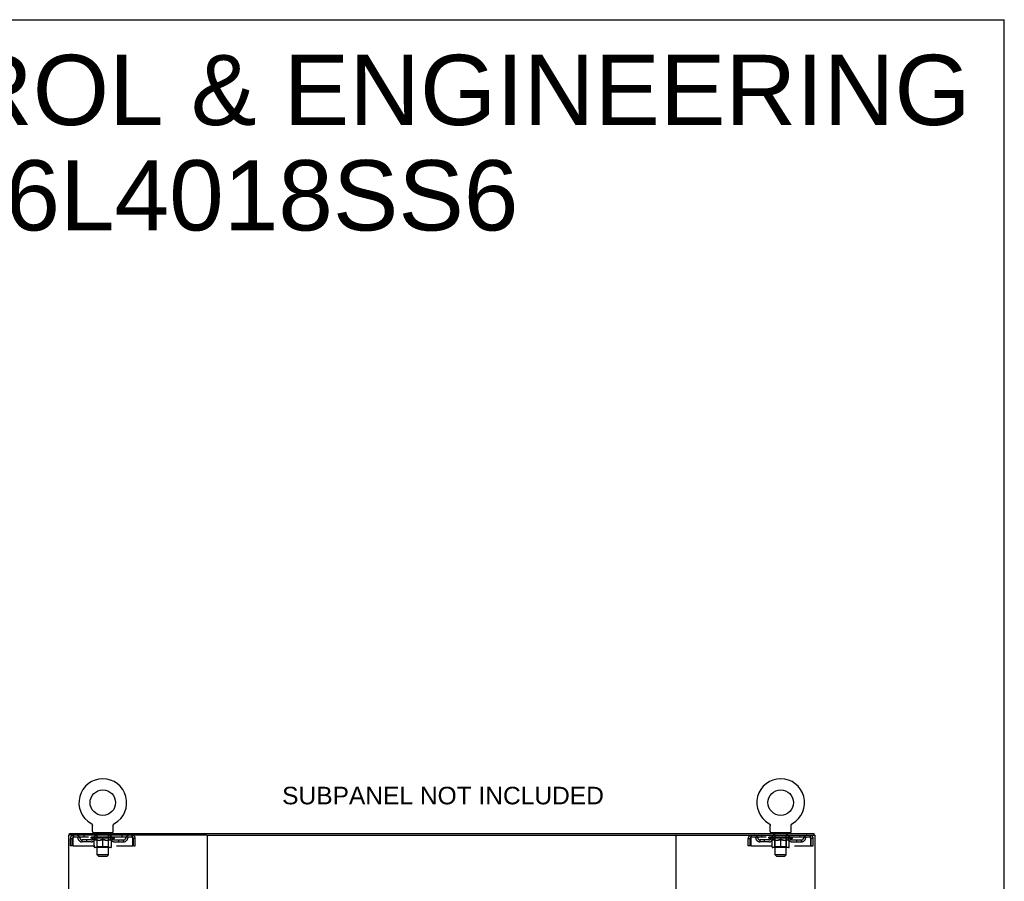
# Model space of a CAD drawing. Header units: inches. Extents: x 0 to 215, y 0 to 139.
# Tile 117 of 117: x 162 to 215, y 92 to 139. Entities that reach past the tile are written whole.
import ezdxf

# ---------------------------------------------------------------- set-up
doc = ezdxf.new("R2010")
doc.units = ezdxf.units.IN
doc.header["$LTSCALE"] = 11.804375
doc.header["$MEASUREMENT"] = 0
doc.linetypes.add('HIDDEN', pattern=[0.2, 0.1, -0.1])
doc.layers.get('0').update_dxf_attribs({"linetype": 'CONTINUOUS'})
doc.layers.add('DEFAULT_2', color=8, linetype='HIDDEN')
doc.layers.add('DIMENSIONS', color=7, linetype='CONTINUOUS')
doc.styles.get("Standard").update_dxf_attribs({"font": 'arial.ttf'})

msp = doc.modelspace()

# ---------------------------------------------------------------- linework, layer by layer
at = {"color": 7, "linetype": 'Continuous'}
for p, q in [((0, 138.875), (214.625, 138.875)), ((214.625, 0), (214.625, 138.875)), ((165.394, 95.539), (165.394, 95.539)), ((165.394, 95.539), (165.398, 95.536)), ((165.396, 95.537), (165.395, 95.538)), ((166.66, 95.536), (166.664, 95.539)), ((166.663, 95.538), (166.662, 95.537)), ((201.936, 95.539), (201.936, 95.539)), ((201.936, 95.539), (201.94, 95.536)), ((201.938, 95.537), (201.937, 95.538)), ((203.202, 95.536), (203.206, 95.539)), ((203.205, 95.538), (203.204, 95.537)), ((165.398, 95.536), (165.402, 95.534)), ((165.402, 95.534), (165.407, 95.531)), ((165.406, 95.531), (165.411, 95.528)), ((165.411, 95.528), (165.415, 95.525)), ((165.414, 95.525), (165.418, 95.521)), ((165.418, 95.521), (165.422, 95.518)), ((165.422, 95.518), (165.426, 95.514)), ((165.426, 95.514), (165.429, 95.511)), ((165.429, 95.511), (165.433, 95.507)), ((165.432, 95.507), (165.436, 95.503)), ((165.436, 95.503), (165.439, 95.499)), ((165.439, 95.499), (165.442, 95.495)), ((165.442, 95.495), (165.445, 95.49)), ((165.444, 95.49), (165.447, 95.486)), ((165.447, 95.486), (165.45, 95.482)), ((165.45, 95.482), (165.452, 95.477)), ((165.452, 95.477), (165.454, 95.472)), ((165.454, 95.473), (165.456, 95.468)), ((165.456, 95.468), (165.458, 95.463)), ((165.458, 95.463), (165.46, 95.458)), ((165.46, 95.458), (165.461, 95.453)), ((165.461, 95.453), (165.462, 95.448)), ((165.462, 95.449), (165.463, 95.444)), ((165.463, 95.444), (165.464, 95.439)), ((165.464, 95.439), (165.465, 95.434)), ((165.465, 95.434), (165.466, 95.429)), ((165.466, 95.418), (165.467, 95.414)), ((165.467, 95.1), (165.467, 95.414)), ((165.529, 95.031), (165.529, 95.001)), ((166.529, 95.031), (165.529, 95.031)), ((166.529, 95.031), (166.529, 95.001)), ((166.592, 95.429), (166.593, 95.434)), ((166.592, 95.423), (166.592, 95.429)), ((166.592, 95.1), (166.592, 95.414)), ((166.593, 95.434), (166.594, 95.439)), ((166.594, 95.439), (166.595, 95.444)), ((166.595, 95.444), (166.596, 95.449)), ((166.596, 95.448), (166.597, 95.453)), ((166.597, 95.453), (166.599, 95.458)), ((166.599, 95.458), (166.6, 95.463)), ((166.6, 95.463), (166.602, 95.468)), ((166.602, 95.468), (166.604, 95.473)), ((166.604, 95.472), (166.606, 95.477)), ((166.606, 95.477), (166.608, 95.482)), ((166.608, 95.482), (166.611, 95.486)), ((166.611, 95.486), (166.614, 95.49)), ((166.614, 95.49), (166.616, 95.495)), ((166.616, 95.495), (166.619, 95.499)), ((166.619, 95.499), (166.622, 95.503)), ((166.622, 95.503), (166.626, 95.507)), ((166.625, 95.507), (166.629, 95.511)), ((166.629, 95.511), (166.632, 95.514)), ((166.632, 95.514), (166.636, 95.518)), ((166.636, 95.518), (166.64, 95.521)), ((166.64, 95.521), (166.644, 95.525)), ((166.643, 95.525), (166.648, 95.528)), ((166.647, 95.528), (166.652, 95.531)), ((166.651, 95.531), (166.656, 95.534)), ((166.656, 95.534), (166.66, 95.536)), ((166.656, 95.534), (166.657, 95.535)), ((201.94, 95.536), (201.944, 95.534)), ((201.944, 95.534), (201.949, 95.531)), ((201.948, 95.531), (201.953, 95.528)), ((201.953, 95.528), (201.957, 95.525)), ((201.956, 95.525), (201.96, 95.521)), ((201.96, 95.521), (201.964, 95.518)), ((201.964, 95.518), (201.968, 95.514)), ((201.968, 95.514), (201.971, 95.511)), ((201.971, 95.511), (201.975, 95.507)), ((201.978, 95.503), (201.981, 95.499)), ((201.981, 95.499), (201.984, 95.495)), ((201.984, 95.495), (201.987, 95.49)), ((201.986, 95.49), (201.989, 95.486)), ((201.989, 95.486), (201.992, 95.482)), ((201.992, 95.482), (201.994, 95.477)), ((201.994, 95.477), (201.996, 95.472)), ((201.996, 95.473), (201.998, 95.468)), ((201.998, 95.468), (202, 95.463)), ((202, 95.463), (202.002, 95.458)), ((202.002, 95.458), (202.003, 95.453)), ((202.003, 95.453), (202.004, 95.448)), ((202.004, 95.449), (202.005, 95.444)), ((202.005, 95.444), (202.006, 95.439)), ((202.006, 95.439), (202.007, 95.434)), ((202.007, 95.434), (202.008, 95.429)), ((202.008, 95.418), (202.009, 95.414)), ((202.009, 95.1), (202.009, 95.414)), ((202.071, 95.031), (202.071, 95.001)), ((203.071, 95.031), (202.071, 95.031)), ((203.071, 95.031), (203.071, 95.001)), ((203.134, 95.429), (203.135, 95.434)), ((203.134, 95.423), (203.134, 95.429)), ((203.134, 95.1), (203.134, 95.414)), ((203.135, 95.434), (203.136, 95.439)), ((203.136, 95.439), (203.137, 95.444)), ((203.137, 95.444), (203.138, 95.449)), ((203.138, 95.448), (203.139, 95.453)), ((203.139, 95.453), (203.141, 95.458)), ((203.141, 95.458), (203.142, 95.463)), ((203.142, 95.463), (203.144, 95.468)), ((203.144, 95.468), (203.146, 95.473)), ((203.146, 95.472), (203.148, 95.477)), ((203.148, 95.477), (203.15, 95.482)), ((203.15, 95.482), (203.153, 95.486)), ((203.153, 95.486), (203.156, 95.49)), ((203.156, 95.49), (203.158, 95.495)), ((203.158, 95.495), (203.161, 95.499)), ((203.161, 95.499), (203.164, 95.503)), ((203.164, 95.503), (203.168, 95.507)), ((203.167, 95.507), (203.171, 95.511)), ((203.171, 95.511), (203.174, 95.514)), ((203.174, 95.514), (203.178, 95.518)), ((203.178, 95.518), (203.182, 95.521)), ((203.182, 95.521), (203.186, 95.525)), ((203.185, 95.525), (203.19, 95.528)), ((203.189, 95.528), (203.194, 95.531)), ((203.193, 95.531), (203.198, 95.534)), ((203.198, 95.534), (203.202, 95.536)), ((203.198, 95.534), (203.199, 95.535)), ((164.227, 94.897), (164.227, 95.001)), ((164.265, 94.897), (164.236, 94.897)), ((171.635, 94.897), (196.965, 94.897)), ((204.364, 94.897), (204.335, 94.897)), ((204.373, 94.897), (204.373, 95.001))]:
    msp.add_line(p, q, dxfattribs=at)
at = {"color": 3, "linetype": 'Continuous'}
for p, q in [((164.175, 94.897), (164.175, 9.105)), ((164.236, 94.897), (164.175, 94.897)), ((164.227, 95.001), (204.373, 95.001)), ((171.635, 94.897), (164.265, 94.897)), ((171.675, 9.145), (171.675, 94.857)), ((196.925, 94.857), (196.925, 9.145)), ((196.965, 94.897), (204.335, 94.897)), ((204.364, 94.897), (204.425, 94.897)), ((204.425, 9.105), (204.425, 94.897))]:
    msp.add_line(p, q, dxfattribs=at)
at = {"color": 7, "linetype": 'Continuous'}
for points in [[(165.466, 95.429), (165.466, 95.423), (165.466, 95.418)], [(166.592, 95.414), (166.592, 95.418), (166.592, 95.423)], [(166.592, 95.414), (166.592, 95.418), (166.592, 95.423)], [(201.974, 95.507), (201.978, 95.503), (201.981, 95.499)], [(202.008, 95.429), (202.008, 95.423), (202.008, 95.418)], [(203.134, 95.414), (203.134, 95.418), (203.134, 95.423)], [(203.134, 95.414), (203.134, 95.418), (203.134, 95.423)]]:
    msp.add_lwpolyline(points, dxfattribs=at)
for centre in [(166.029, 96.659), (202.571, 96.659)]:
    msp.add_circle(centre, 0.688, dxfattribs=at)
for centre, radius, start, end in [((166.029, 96.659), 1.288, 299.5053, 240.4947), ((202.571, 96.659), 1.288, 299.5053, 240.4947), ((165.536, 95.1), 0.069, 180, 265), ((166.523, 95.1), 0.069, 275, 360), ((202.078, 95.1), 0.069, 180, 265), ((203.065, 95.1), 0.069, 275, 360), ((171.715, 94.857), 0.04, 90, 180), ((196.885, 94.857), 0.04, 0, 90)]:
    msp.add_arc(centre, radius, start, end, dxfattribs=at)
at = {"color": 3, "linetype": 'Continuous'}
for centre, start, end in [((171.635, 94.857), 0, 90), ((196.965, 94.857), 90, 180)]:
    msp.add_arc(centre, 0.04, start, end, dxfattribs=at)
at = {"layer": 'DEFAULT_2', "color": 8, "linetype": 'HIDDEN'}
for p, q in [((166.664, 95.539), (166.664, 95.539)), ((201.936, 95.539), (201.936, 95.539)), ((203.206, 95.539), (203.206, 95.539)), ((165.401, 95.535), (165.402, 95.534)), ((165.626, 95.031), (165.626, 95.001)), ((165.664, 94.941), (165.664, 95.021)), ((166.394, 94.941), (166.394, 95.021)), ((166.432, 95.031), (166.432, 95.001)), ((201.943, 95.535), (201.944, 95.534)), ((202.168, 95.031), (202.168, 95.001)), ((202.206, 94.941), (202.206, 95.021)), ((202.936, 94.941), (202.936, 95.021)), ((202.974, 95.031), (202.974, 95.001)), ((164.279, 94.334), (164.279, 94.73)), ((164.279, 94.73), (164.383, 94.73)), ((164.383, 94.334), (164.383, 94.73)), ((164.413, 94.73), (164.413, 94.334)), ((164.446, 94.897), (164.446, 94.793)), ((167.612, 94.793), (164.446, 94.793)), ((164.914, 94.542), (164.914, 94.646)), ((165.397, 94.646), (164.914, 94.646)), ((165.397, 94.542), (164.914, 94.542)), ((164.998, 94.897), (164.998, 94.793)), ((165.164, 94.542), (165.164, 94.646)), ((165.396, 94.746), (165.396, 94.793)), ((165.555, 94.635), (165.396, 94.746)), ((166.662, 94.746), (165.396, 94.746)), ((165.405, 94.786), (165.405, 94.793)), ((165.414, 94.783), (165.414, 94.786)), ((165.414, 94.783), (166.644, 94.783)), ((165.423, 94.783), (165.423, 94.786)), ((165.424, 94.783), (165.424, 94.786)), ((165.434, 94.786), (165.434, 94.793)), ((165.45, 94.783), (165.45, 94.786)), ((165.452, 94.783), (165.452, 94.786)), ((165.481, 94.786), (165.481, 94.793)), ((165.495, 94.783), (165.495, 94.786)), ((165.498, 94.783), (165.498, 94.786)), ((165.702, 94.786), (165.501, 94.786)), ((165.544, 94.786), (165.544, 94.793)), ((165.545, 94.783), (165.545, 94.786)), ((165.546, 94.783), (165.546, 94.786)), ((165.549, 94.783), (165.549, 94.786)), ((165.555, 94.635), (165.566, 94.635)), ((165.556, 94.783), (165.556, 94.786)), ((165.556, 94.783), (165.556, 94.786)), ((165.56, 94.783), (165.56, 94.786)), ((165.563, 94.783), (165.563, 94.787)), ((165.566, 94.272), (165.566, 94.678)), ((165.567, 94.783), (165.567, 94.786)), ((165.582, 94.783), (165.582, 94.786)), ((165.592, 94.793), (165.592, 94.897)), ((165.6, 94.783), (165.6, 94.789)), ((165.6, 94.783), (165.6, 94.786)), ((165.621, 94.783), (165.621, 94.786)), ((165.621, 94.783), (165.621, 94.786)), ((165.622, 94.786), (165.622, 94.793)), ((165.632, 94.783), (165.632, 94.786)), ((165.636, 94.783), (165.636, 94.786)), ((165.645, 94.783), (165.645, 94.786)), ((165.656, 94.783), (165.656, 94.79)), ((165.672, 94.783), (165.672, 94.786)), ((165.734, 94.931), (165.674, 94.931)), ((165.675, 94.783), (165.675, 94.786)), ((165.702, 94.783), (165.702, 94.786)), ((165.769, 94.786), (165.707, 94.786)), ((165.708, 94.635), (165.888, 94.635)), ((165.712, 94.786), (165.712, 94.793)), ((165.716, 94.274), (165.716, 94.743)), ((165.719, 94.783), (165.719, 94.786)), ((165.724, 94.783), (165.724, 94.786)), ((165.729, 93.85), (165.729, 94.921)), ((165.73, 94.783), (165.73, 94.791)), ((165.734, 94.783), (165.734, 94.786)), ((165.745, 94.783), (165.745, 94.786)), ((165.769, 94.783), (165.769, 94.786)), ((165.844, 94.786), (165.785, 94.786)), ((165.805, 94.783), (165.805, 94.786)), ((165.812, 94.786), (165.812, 94.793)), ((165.816, 94.783), (165.816, 94.786)), ((165.819, 94.783), (165.819, 94.792)), ((165.821, 94.783), (165.821, 94.786)), ((165.829, 94.783), (165.829, 94.786)), ((165.844, 94.783), (165.844, 94.786)), ((165.925, 94.786), (165.87, 94.786)), ((165.883, 94.783), (165.883, 94.786)), ((165.915, 94.786), (165.992, 94.791)), ((165.919, 94.786), (165.919, 94.793)), ((165.92, 94.793), (165.919, 94.793)), ((165.92, 94.786), (165.92, 94.793)), ((165.92, 94.783), (165.92, 94.786)), ((165.923, 94.783), (165.923, 94.786)), ((165.925, 94.783), (165.925, 94.786)), ((165.925, 94.783), (165.925, 94.786)), ((165.96, 94.786), (166.025, 94.786)), ((165.966, 94.783), (165.966, 94.786)), ((165.971, 94.786), (165.971, 94.789)), ((165.992, 94.786), (165.992, 94.791)), ((166.008, 94.783), (166.008, 94.786)), ((166.026, 94.786), (166.026, 94.786)), ((166.026, 94.783), (166.026, 94.786)), ((166.026, 94.783), (166.026, 94.786)), ((166.029, 94.786), (166.029, 94.793)), ((166.029, 94.793), (166.143, 94.786)), ((166.029, 94.235), (166.029, 94.678)), ((166.032, 94.783), (166.032, 94.786)), ((166.032, 94.783), (166.032, 94.786)), ((166.032, 94.786), (166.032, 94.786)), ((166.05, 94.783), (166.05, 94.786)), ((166.05, 94.786), (166.098, 94.786)), ((166.093, 94.783), (166.093, 94.786)), ((166.133, 94.783), (166.133, 94.786)), ((166.134, 94.783), (166.134, 94.786)), ((166.134, 94.786), (166.188, 94.786)), ((166.135, 94.783), (166.135, 94.786)), ((166.138, 94.786), (166.138, 94.793)), ((166.138, 94.793), (166.139, 94.793)), ((166.138, 94.783), (166.138, 94.786)), ((166.139, 94.786), (166.139, 94.793)), ((166.17, 94.635), (166.35, 94.635)), ((166.175, 94.783), (166.175, 94.786)), ((166.214, 94.783), (166.214, 94.786)), ((166.214, 94.786), (166.273, 94.786)), ((166.229, 94.783), (166.229, 94.786)), ((166.237, 94.783), (166.237, 94.786)), ((166.24, 94.783), (166.24, 94.792)), ((166.242, 94.783), (166.242, 94.786)), ((166.246, 94.786), (166.246, 94.793)), ((166.253, 94.783), (166.253, 94.786)), ((166.289, 94.783), (166.289, 94.786)), ((166.289, 94.786), (166.351, 94.786)), ((166.313, 94.783), (166.313, 94.786)), ((166.384, 94.931), (166.324, 94.931)), ((166.324, 94.783), (166.324, 94.786)), ((166.328, 94.783), (166.328, 94.791)), ((166.329, 93.85), (166.329, 94.921)), ((166.334, 94.783), (166.334, 94.786)), ((166.339, 94.783), (166.339, 94.786)), ((166.342, 94.274), (166.342, 94.743)), ((166.346, 94.786), (166.346, 94.793)), ((166.356, 94.783), (166.356, 94.786)), ((166.356, 94.786), (166.557, 94.786)), ((166.383, 94.783), (166.383, 94.786)), ((166.386, 94.783), (166.386, 94.786)), ((166.402, 94.783), (166.402, 94.79)), ((166.413, 94.783), (166.413, 94.786)), ((166.422, 94.783), (166.422, 94.786)), ((166.426, 94.783), (166.426, 94.786)), ((166.436, 94.786), (166.436, 94.793)), ((166.438, 94.783), (166.438, 94.786)), ((166.438, 94.783), (166.438, 94.786)), ((166.458, 94.783), (166.458, 94.789)), ((166.458, 94.783), (166.458, 94.786)), ((166.467, 94.793), (166.467, 94.897)), ((166.476, 94.783), (166.476, 94.786)), ((166.491, 94.783), (166.491, 94.786)), ((166.493, 94.272), (166.493, 94.678)), ((166.493, 94.635), (166.503, 94.635)), ((166.495, 94.783), (166.495, 94.787)), ((166.498, 94.783), (166.498, 94.786)), ((166.502, 94.783), (166.502, 94.786)), ((166.502, 94.783), (166.502, 94.786)), ((166.503, 94.635), (166.662, 94.746)), ((166.509, 94.783), (166.509, 94.786)), ((166.512, 94.783), (166.512, 94.786)), ((166.513, 94.783), (166.513, 94.786)), ((166.514, 94.786), (166.514, 94.793)), ((166.56, 94.783), (166.56, 94.786)), ((166.563, 94.783), (166.563, 94.786)), ((166.577, 94.786), (166.577, 94.793)), ((166.606, 94.783), (166.606, 94.786)), ((166.608, 94.783), (166.608, 94.786)), ((166.624, 94.786), (166.624, 94.793)), ((166.634, 94.783), (166.634, 94.786)), ((166.635, 94.783), (166.635, 94.786)), ((166.644, 94.783), (166.644, 94.786)), ((166.653, 94.786), (166.653, 94.793)), ((166.661, 94.646), (167.144, 94.646)), ((166.661, 94.542), (167.144, 94.542)), ((166.662, 94.746), (166.662, 94.793)), ((166.894, 94.542), (166.894, 94.646)), ((167.06, 94.897), (167.06, 94.793)), ((167.144, 94.542), (167.144, 94.646)), ((167.612, 94.793), (167.612, 94.897)), ((167.645, 94.334), (167.645, 94.73)), ((167.675, 94.334), (167.675, 94.73)), ((167.779, 94.73), (167.675, 94.73)), ((167.779, 94.334), (167.779, 94.73)), ((200.821, 94.334), (200.821, 94.73)), ((200.821, 94.73), (200.925, 94.73)), ((200.925, 94.334), (200.925, 94.73)), ((200.955, 94.73), (200.955, 94.334)), ((200.988, 94.897), (200.988, 94.793)), ((204.154, 94.793), (200.988, 94.793)), ((201.456, 94.542), (201.456, 94.646)), ((201.939, 94.646), (201.456, 94.646)), ((201.939, 94.542), (201.456, 94.542)), ((201.54, 94.897), (201.54, 94.793)), ((201.706, 94.542), (201.706, 94.646)), ((201.938, 94.746), (201.938, 94.793)), ((203.204, 94.746), (201.938, 94.746)), ((202.097, 94.635), (201.938, 94.746)), ((201.947, 94.786), (201.947, 94.793)), ((201.956, 94.783), (201.956, 94.786)), ((201.956, 94.783), (203.186, 94.783)), ((201.965, 94.783), (201.965, 94.786)), ((201.966, 94.783), (201.966, 94.786)), ((201.976, 94.786), (201.976, 94.793)), ((201.992, 94.783), (201.992, 94.786)), ((201.994, 94.783), (201.994, 94.786)), ((202.023, 94.786), (202.023, 94.793)), ((202.037, 94.783), (202.037, 94.786)), ((202.04, 94.783), (202.04, 94.786)), ((202.244, 94.786), (202.043, 94.786)), ((202.086, 94.786), (202.086, 94.793)), ((202.087, 94.783), (202.087, 94.786)), ((202.088, 94.783), (202.088, 94.786)), ((202.091, 94.783), (202.091, 94.786)), ((202.097, 94.635), (202.108, 94.635)), ((202.098, 94.783), (202.098, 94.786)), ((202.098, 94.783), (202.098, 94.786)), ((202.102, 94.783), (202.102, 94.786)), ((202.105, 94.783), (202.105, 94.787)), ((202.108, 94.272), (202.108, 94.678)), ((202.109, 94.783), (202.109, 94.786)), ((202.124, 94.783), (202.124, 94.786)), ((202.134, 94.793), (202.134, 94.897)), ((202.142, 94.783), (202.142, 94.789)), ((202.142, 94.783), (202.142, 94.786)), ((202.163, 94.783), (202.163, 94.786)), ((202.163, 94.783), (202.163, 94.786)), ((202.164, 94.786), (202.164, 94.793)), ((202.174, 94.783), (202.174, 94.786)), ((202.178, 94.783), (202.178, 94.786)), ((202.187, 94.783), (202.187, 94.786)), ((202.198, 94.783), (202.198, 94.79)), ((202.214, 94.783), (202.214, 94.786)), ((202.276, 94.931), (202.216, 94.931)), ((202.217, 94.783), (202.217, 94.786)), ((202.244, 94.783), (202.244, 94.786)), ((202.311, 94.786), (202.249, 94.786)), ((202.25, 94.635), (202.43, 94.635)), ((202.254, 94.786), (202.254, 94.793)), ((202.258, 94.274), (202.258, 94.743)), ((202.261, 94.783), (202.261, 94.786)), ((202.266, 94.783), (202.266, 94.786)), ((202.271, 93.85), (202.271, 94.921)), ((202.272, 94.783), (202.272, 94.791)), ((202.276, 94.783), (202.276, 94.786)), ((202.287, 94.783), (202.287, 94.786)), ((202.311, 94.783), (202.311, 94.786)), ((202.386, 94.786), (202.327, 94.786)), ((202.347, 94.783), (202.347, 94.786)), ((202.354, 94.786), (202.354, 94.793)), ((202.358, 94.783), (202.358, 94.786)), ((202.361, 94.783), (202.361, 94.792)), ((202.363, 94.783), (202.363, 94.786)), ((202.371, 94.783), (202.371, 94.786)), ((202.386, 94.783), (202.386, 94.786)), ((202.467, 94.786), (202.412, 94.786)), ((202.425, 94.783), (202.425, 94.786)), ((202.457, 94.786), (202.534, 94.791)), ((202.461, 94.786), (202.461, 94.793)), ((202.462, 94.793), (202.461, 94.793)), ((202.462, 94.786), (202.462, 94.793)), ((202.462, 94.783), (202.462, 94.786)), ((202.465, 94.783), (202.465, 94.786)), ((202.467, 94.783), (202.467, 94.786)), ((202.467, 94.783), (202.467, 94.786)), ((202.502, 94.786), (202.567, 94.786)), ((202.508, 94.783), (202.508, 94.786)), ((202.513, 94.786), (202.513, 94.789)), ((202.534, 94.786), (202.534, 94.791)), ((202.55, 94.783), (202.55, 94.786)), ((202.568, 94.786), (202.568, 94.786)), ((202.568, 94.783), (202.568, 94.786)), ((202.568, 94.783), (202.568, 94.786)), ((202.571, 94.786), (202.571, 94.793)), ((202.571, 94.793), (202.685, 94.786)), ((202.571, 94.235), (202.571, 94.678)), ((202.574, 94.783), (202.574, 94.786)), ((202.574, 94.783), (202.574, 94.786)), ((202.574, 94.786), (202.574, 94.786)), ((202.592, 94.783), (202.592, 94.786)), ((202.592, 94.786), (202.64, 94.786)), ((202.635, 94.783), (202.635, 94.786)), ((202.675, 94.783), (202.675, 94.786)), ((202.676, 94.783), (202.676, 94.786)), ((202.676, 94.786), (202.73, 94.786)), ((202.677, 94.783), (202.677, 94.786)), ((202.68, 94.786), (202.68, 94.793)), ((202.68, 94.793), (202.681, 94.793)), ((202.68, 94.783), (202.68, 94.786)), ((202.681, 94.786), (202.681, 94.793)), ((202.712, 94.635), (202.892, 94.635)), ((202.717, 94.783), (202.717, 94.786)), ((202.756, 94.783), (202.756, 94.786)), ((202.756, 94.786), (202.815, 94.786)), ((202.771, 94.783), (202.771, 94.786)), ((202.779, 94.783), (202.779, 94.786)), ((202.782, 94.783), (202.782, 94.792)), ((202.784, 94.783), (202.784, 94.786)), ((202.788, 94.786), (202.788, 94.793)), ((202.795, 94.783), (202.795, 94.786)), ((202.831, 94.783), (202.831, 94.786)), ((202.831, 94.786), (202.893, 94.786)), ((202.855, 94.783), (202.855, 94.786)), ((202.926, 94.931), (202.866, 94.931)), ((202.866, 94.783), (202.866, 94.786)), ((202.87, 94.783), (202.87, 94.791)), ((202.871, 93.85), (202.871, 94.921)), ((202.876, 94.783), (202.876, 94.786)), ((202.881, 94.783), (202.881, 94.786)), ((202.884, 94.274), (202.884, 94.743)), ((202.888, 94.786), (202.888, 94.793)), ((202.898, 94.783), (202.898, 94.786)), ((202.898, 94.786), (203.099, 94.786)), ((202.925, 94.783), (202.925, 94.786)), ((202.928, 94.783), (202.928, 94.786)), ((202.944, 94.783), (202.944, 94.79)), ((202.955, 94.783), (202.955, 94.786)), ((202.964, 94.783), (202.964, 94.786)), ((202.968, 94.783), (202.968, 94.786)), ((202.978, 94.786), (202.978, 94.793)), ((202.98, 94.783), (202.98, 94.786)), ((202.98, 94.783), (202.98, 94.786)), ((203, 94.783), (203, 94.789)), ((203, 94.783), (203, 94.786)), ((203.009, 94.793), (203.009, 94.897)), ((203.018, 94.783), (203.018, 94.786)), ((203.033, 94.783), (203.033, 94.786)), ((203.035, 94.272), (203.035, 94.678)), ((203.035, 94.635), (203.045, 94.635)), ((203.037, 94.783), (203.037, 94.787)), ((203.04, 94.783), (203.04, 94.786)), ((203.044, 94.783), (203.044, 94.786)), ((203.044, 94.783), (203.044, 94.786)), ((203.045, 94.635), (203.204, 94.746)), ((203.051, 94.783), (203.051, 94.786)), ((203.054, 94.783), (203.054, 94.786)), ((203.055, 94.783), (203.055, 94.786)), ((203.056, 94.786), (203.056, 94.793)), ((203.102, 94.783), (203.102, 94.786)), ((203.105, 94.783), (203.105, 94.786)), ((203.119, 94.786), (203.119, 94.793)), ((203.148, 94.783), (203.148, 94.786)), ((203.15, 94.783), (203.15, 94.786)), ((203.166, 94.786), (203.166, 94.793)), ((203.176, 94.783), (203.176, 94.786)), ((203.177, 94.783), (203.177, 94.786)), ((203.186, 94.783), (203.186, 94.786)), ((203.195, 94.786), (203.195, 94.793)), ((203.203, 94.646), (203.686, 94.646)), ((203.203, 94.542), (203.686, 94.542)), ((203.204, 94.746), (203.204, 94.793)), ((203.436, 94.542), (203.436, 94.646)), ((203.602, 94.897), (203.602, 94.793)), ((203.686, 94.542), (203.686, 94.646)), ((204.154, 94.793), (204.154, 94.897)), ((204.187, 94.334), (204.187, 94.73)), ((204.217, 94.334), (204.217, 94.73)), ((204.321, 94.73), (204.217, 94.73)), ((204.321, 94.334), (204.321, 94.73)), ((164.383, 94.334), (164.279, 94.334)), ((164.413, 94.334), (167.645, 94.334)), ((166.455, 94.235), (165.603, 94.235)), ((165.716, 94.274), (165.676, 94.235)), ((166.342, 94.274), (165.716, 94.274)), ((166.342, 94.274), (166.382, 94.235)), ((167.675, 94.334), (167.779, 94.334)), ((200.925, 94.334), (200.821, 94.334)), ((200.955, 94.334), (204.187, 94.334)), ((202.997, 94.235), (202.145, 94.235)), ((202.258, 94.274), (202.218, 94.235)), ((202.884, 94.274), (202.258, 94.274)), ((202.884, 94.274), (202.924, 94.235)), ((204.217, 94.334), (204.321, 94.334)), ((165.798, 93.781), (165.729, 93.85)), ((166.329, 93.85), (165.729, 93.85)), ((165.798, 93.781), (166.26, 93.781)), ((166.26, 93.781), (166.329, 93.85)), ((202.871, 93.85), (202.271, 93.85)), ((202.34, 93.781), (202.271, 93.85)), ((202.34, 93.781), (202.802, 93.781)), ((202.802, 93.781), (202.871, 93.85))]:
    msp.add_line(p, q, dxfattribs=at)
for points in [[(164.446, 94.897), (164.444, 94.896), (164.441, 94.893), (164.439, 94.887), (164.437, 94.88), (164.434, 94.871), (164.432, 94.86), (164.43, 94.848), (164.427, 94.834), (164.425, 94.819), (164.422, 94.802), (164.42, 94.785), (164.418, 94.767), (164.415, 94.749), (164.413, 94.73)], [(164.446, 94.793), (164.444, 94.792), (164.441, 94.791), (164.439, 94.789), (164.437, 94.787), (164.434, 94.783), (164.432, 94.779), (164.43, 94.774), (164.427, 94.769), (164.425, 94.763), (164.422, 94.757), (164.42, 94.751), (164.418, 94.744), (164.415, 94.737), (164.413, 94.73)], [(165.715, 94.635), (165.691, 94.639), (165.666, 94.645), (165.641, 94.651), (165.616, 94.659), (165.591, 94.668), (165.566, 94.678)], [(165.566, 94.677), (165.59, 94.667), (165.614, 94.659), (165.638, 94.651), (165.661, 94.645), (165.685, 94.639), (165.708, 94.635)], [(166.029, 94.678), (166.003, 94.668), (165.977, 94.659), (165.952, 94.651), (165.927, 94.645), (165.903, 94.639), (165.878, 94.635)], [(165.888, 94.635), (165.911, 94.639), (165.934, 94.645), (165.958, 94.651), (165.981, 94.659), (166.005, 94.667), (166.029, 94.677)], [(166.18, 94.635), (166.155, 94.639), (166.13, 94.645), (166.105, 94.652), (166.08, 94.659), (166.055, 94.668), (166.029, 94.678)], [(166.029, 94.677), (166.053, 94.667), (166.077, 94.659), (166.101, 94.651), (166.124, 94.645), (166.147, 94.639), (166.17, 94.635)], [(166.493, 94.678), (166.467, 94.668), (166.441, 94.659), (166.416, 94.651), (166.392, 94.645), (166.367, 94.639), (166.343, 94.635)], [(166.35, 94.635), (166.374, 94.639), (166.397, 94.645), (166.421, 94.651), (166.444, 94.659), (166.468, 94.668), (166.493, 94.677)], [(167.645, 94.73), (167.643, 94.749), (167.64, 94.767), (167.638, 94.785), (167.636, 94.802), (167.633, 94.819), (167.631, 94.834), (167.629, 94.848), (167.626, 94.86), (167.624, 94.871), (167.621, 94.88), (167.619, 94.887), (167.617, 94.893), (167.614, 94.896), (167.612, 94.897)], [(167.645, 94.73), (167.643, 94.737), (167.64, 94.744), (167.638, 94.751), (167.636, 94.757), (167.633, 94.763), (167.631, 94.769), (167.629, 94.774), (167.626, 94.779), (167.624, 94.783), (167.621, 94.787), (167.619, 94.789), (167.617, 94.791), (167.614, 94.792), (167.612, 94.793)], [(200.988, 94.897), (200.986, 94.896), (200.983, 94.893), (200.981, 94.887), (200.979, 94.88), (200.976, 94.871), (200.974, 94.86), (200.972, 94.848), (200.969, 94.834), (200.967, 94.819), (200.964, 94.802), (200.962, 94.785), (200.96, 94.767), (200.957, 94.749), (200.955, 94.73)], [(200.988, 94.793), (200.986, 94.792), (200.983, 94.791), (200.981, 94.789), (200.979, 94.787), (200.976, 94.783), (200.974, 94.779), (200.972, 94.774), (200.969, 94.769), (200.967, 94.763), (200.964, 94.757), (200.962, 94.751), (200.96, 94.744), (200.957, 94.737), (200.955, 94.73)], [(202.257, 94.635), (202.233, 94.639), (202.208, 94.645), (202.183, 94.651), (202.158, 94.659), (202.133, 94.668), (202.108, 94.678)], [(202.108, 94.677), (202.132, 94.667), (202.156, 94.659), (202.18, 94.651), (202.203, 94.645), (202.227, 94.639), (202.25, 94.635)], [(202.571, 94.678), (202.545, 94.668), (202.519, 94.659), (202.494, 94.651), (202.469, 94.645), (202.445, 94.639), (202.42, 94.635)], [(202.43, 94.635), (202.453, 94.639), (202.476, 94.645), (202.5, 94.651), (202.523, 94.659), (202.547, 94.667), (202.571, 94.677)], [(202.722, 94.635), (202.697, 94.639), (202.672, 94.645), (202.647, 94.652), (202.622, 94.659), (202.597, 94.668), (202.571, 94.678)], [(202.571, 94.677), (202.595, 94.667), (202.619, 94.659), (202.643, 94.651), (202.666, 94.645), (202.689, 94.639), (202.712, 94.635)], [(203.035, 94.678), (203.009, 94.668), (202.983, 94.659), (202.958, 94.651), (202.934, 94.645), (202.909, 94.639), (202.885, 94.635)], [(202.892, 94.635), (202.916, 94.639), (202.939, 94.645), (202.963, 94.651), (202.986, 94.659), (203.01, 94.668), (203.035, 94.677)], [(204.187, 94.73), (204.185, 94.749), (204.182, 94.767), (204.18, 94.785), (204.178, 94.802), (204.175, 94.819), (204.173, 94.834), (204.171, 94.848), (204.168, 94.86), (204.166, 94.871), (204.163, 94.88), (204.161, 94.887), (204.159, 94.893), (204.156, 94.896), (204.154, 94.897)], [(204.187, 94.73), (204.185, 94.737), (204.182, 94.744), (204.18, 94.751), (204.178, 94.757), (204.175, 94.763), (204.173, 94.769), (204.171, 94.774), (204.168, 94.779), (204.166, 94.783), (204.163, 94.787), (204.161, 94.789), (204.159, 94.791), (204.156, 94.792), (204.154, 94.793)]]:
    msp.add_lwpolyline(points, dxfattribs=at)
for centre, radius, start, end in [((165.536, 95.1), 0.069, 265, 270), ((165.654, 95.021), 0.01, 0, 90), ((166.404, 95.021), 0.01, 90, 180), ((166.523, 95.1), 0.069, 270, 275), ((202.078, 95.1), 0.069, 265, 270), ((202.196, 95.021), 0.01, 0, 90), ((202.946, 95.021), 0.01, 90, 180), ((203.065, 95.1), 0.069, 270, 275), ((164.446, 94.73), 0.167, 90, 180), ((164.446, 94.73), 0.063, 90, 180), ((164.625, 94.73), 0.167, 8.0716, 90), ((164.626, 94.73), 0.0625, 7.9863, 90), ((164.914, 94.771), 0.229, 187.9863, 270), ((164.914, 94.771), 0.125, 188.0716, 270), ((165.397, 94.771), 0.125, 270, 351.9284), ((165.397, 94.771), 0.229, 270, 352.0137), ((165.687, 94.73), 0.167, 90, 171.9284), ((165.686, 94.73), 0.0625, 90, 172.0137), ((165.674, 94.941), 0.01, 180, 270), ((165.676, 94.743), 0.0398, 0, 90), ((165.719, 94.921), 0.01, 0, 90), ((166.339, 94.921), 0.01, 90, 180), ((166.382, 94.743), 0.0398, 90, 180), ((166.372, 94.73), 0.167, 8.0716, 90), ((166.372, 94.73), 0.0625, 7.9863, 90), ((166.384, 94.941), 0.01, 270, 360), ((166.661, 94.771), 0.229, 187.9863, 270), ((166.661, 94.771), 0.125, 188.0716, 270), ((167.144, 94.771), 0.125, 270, 351.9284), ((167.144, 94.771), 0.229, 270, 352.0137), ((167.433, 94.73), 0.167, 90, 171.9284), ((167.432, 94.73), 0.0625, 90, 172.0137), ((167.612, 94.73), 0.167, 0, 90), ((167.612, 94.73), 0.063, 0, 90), ((200.988, 94.73), 0.167, 90, 180), ((200.988, 94.73), 0.063, 90, 180), ((201.167, 94.73), 0.167, 8.0716, 90), ((201.168, 94.73), 0.0625, 7.9863, 90), ((201.456, 94.771), 0.229, 187.9863, 270), ((201.456, 94.771), 0.125, 188.0716, 270), ((201.939, 94.771), 0.125, 270, 351.9284), ((201.939, 94.771), 0.229, 270, 352.0137), ((202.229, 94.73), 0.167, 90, 171.9284), ((202.228, 94.73), 0.0625, 90, 172.0137), ((202.216, 94.941), 0.01, 180, 270), ((202.218, 94.743), 0.0398, 0, 90), ((202.261, 94.921), 0.01, 0, 90), ((202.881, 94.921), 0.01, 90, 180), ((202.924, 94.743), 0.0398, 90, 180), ((202.914, 94.73), 0.167, 8.0716, 90), ((202.914, 94.73), 0.0625, 7.9863, 90), ((202.926, 94.941), 0.01, 270, 360), ((203.203, 94.771), 0.229, 187.9863, 270), ((203.203, 94.771), 0.125, 188.0716, 270), ((203.686, 94.771), 0.125, 270, 351.9284), ((203.686, 94.771), 0.229, 270, 352.0137), ((203.975, 94.73), 0.167, 90, 171.9284), ((203.974, 94.73), 0.0625, 90, 172.0137), ((204.154, 94.73), 0.167, 0, 90), ((204.154, 94.73), 0.063, 0, 90), ((165.603, 94.272), 0.0371, 180, 270), ((166.455, 94.272), 0.0371, 270, 360), ((202.145, 94.272), 0.0371, 180, 270), ((202.997, 94.272), 0.0371, 270, 360)]:
    msp.add_arc(centre, radius, start, end, dxfattribs=at)
for centre, major_axis, ratio, start_param, end_param in [((166.029, 94.793), (0.633, 0.007), 0.05963, 2.96643, 3.140963), ((165.376, 94.781), (0.198, 0), 0.060556, 0.430652, 1.470503), ((166.029, 94.793), (0.633, 0), 0.060556, -3.141593, -2.96706), ((165.376, 94.774), (0.198, 0.002), 0.05963, 1.376596, 1.469874), ((166.029, 94.793), (0.633, 0.013), 0.05688, 2.791345, 2.965878), ((165.352, 94.781), (0.198, 0.002), 0.05963, 0.25549, 1.295341), ((165.42, 94.781), (0.198, -0.002), 0.05963, 0.605815, 1.645666), ((166.029, 94.793), (0.633, -0.007), 0.05963, -2.96643, -2.791898), ((165.42, 94.774), (0.198, 0), 0.060556, 1.551758, 1.645036), ((165.352, 94.774), (0.198, 0.004), 0.05688, 1.20151, 1.294789), ((165.421, 94.777), (0.164, 0.002), 0.05963, 1.065228, 1.614276), ((165.402, 94.777), (0.164, 0.003), 0.05688, 0.890143, 1.43919), ((165.46, 94.777), (0.164, 0), 0.060556, 1.240391, 1.789438), ((166.029, 94.793), (0.633, 0.019), 0.052395, 2.616403, 2.790936), ((165.348, 94.781), (0.198, 0.004), 0.05688, 0.080405, 1.120256), ((165.483, 94.781), (0.198, -0.004), 0.05688, 0.7809, 1.820751), ((166.029, 94.793), (0.633, -0.013), 0.05688, -2.791345, -2.616812), ((165.483, 94.774), (0.198, -0.002), 0.05963, 1.72692, 1.820198), ((165.348, 94.774), (0.198, 0.006), 0.052395, 1.026568, 1.119847), ((165.401, 94.777), (0.164, 0.005), 0.052395, 0.715201, 1.264248), ((165.515, 94.777), (0.164, -0.002), 0.05963, 1.415553, 1.9646), ((166.029, 94.793), (0.633, 0.025), 0.046319, 2.441654, 2.616187), ((165.562, 94.781), (0.198, -0.006), 0.052395, 0.955842, 1.995693), ((166.029, 94.793), (0.633, -0.019), 0.052395, -2.616403, -2.44187), ((165.365, 94.781), (0.198, 0.006), 0.052395, -0.094537, 0.945314), ((165.562, 94.774), (0.198, -0.004), 0.05688, 1.902006, 1.995284), ((165.365, 94.774), (0.198, 0.008), 0.046319, 0.851819, 0.945098), ((165.419, 94.777), (0.164, 0.006), 0.046319, 0.540452, 1.089499), ((165.586, 94.777), (0.164, -0.003), 0.05688, 1.590638, 2.139686), ((166.029, 94.793), (0.633, 0.029), 0.038841, 2.267123, 2.441656), ((165.655, 94.781), (0.198, -0.008), 0.046319, 1.130591, 2.170442), ((165.402, 94.781), (0.198, 0.008), 0.046319, -0.269286, 0.770565), ((166.029, 94.793), (0.633, -0.025), 0.046319, -2.441654, -2.267121), ((165.655, 94.774), (0.198, -0.006), 0.052395, 2.076947, 2.170226), ((165.402, 94.774), (0.198, 0.009), 0.038841, 0.677289, 0.770567), ((165.456, 94.777), (0.164, 0.008), 0.038841, 0.365921, 0.914969), ((165.671, 94.777), (0.164, -0.005), 0.052395, 1.76558, 2.314627), ((166.029, 94.793), (0.633, 0.033), 0.030195, 2.09281, 2.267343), ((165.76, 94.781), (0.198, -0.009), 0.038841, 1.305122, 2.344973), ((165.458, 94.781), (0.198, 0.009), 0.038841, -0.443817, 0.596034), ((166.029, 94.793), (0.633, -0.029), 0.038841, -2.267123, -2.092591), ((165.76, 94.774), (0.198, -0.008), 0.046319, 2.251696, 2.344975), ((165.458, 94.774), (0.198, 0.01), 0.030195, 0.502975, 0.596254), ((165.511, 94.777), (0.164, 0.009), 0.030195, 0.191608, 0.740655), ((165.766, 94.777), (0.164, -0.006), 0.046319, 1.940329, 2.489376), ((165.532, 94.781), (0.198, 0.01), 0.030195, -0.61813, 0.421721), ((166.029, 94.793), (0.633, 0.036), 0.020645, 1.918687, 2.09322), ((165.873, 94.781), (0.198, -0.01), 0.030195, 1.479435, 2.519286), ((166.029, 94.793), (0.633, -0.033), 0.030195, -2.09281, -1.918277), ((165.873, 94.774), (0.198, -0.009), 0.038841, 2.426227, 2.519505), ((165.532, 94.774), (0.198, 0.011), 0.020645, 0.328852, 0.422131), ((165.581, 94.777), (0.164, 0.009), 0.020645, 0.017485, 0.566532), ((165.87, 94.777), (0.164, -0.008), 0.038841, 2.11486, 2.663907), ((165.62, 94.781), (0.198, 0.011), 0.020645, -0.792253, 0.247598), ((166.029, 94.793), (0.633, 0.038), 0.010478, 1.744704, 1.919237), ((165.991, 94.781), (0.198, -0.011), 0.020645, 1.653558, 2.693409), ((166.029, 94.793), (0.633, -0.036), 0.020645, -1.918687, -1.744154), ((165.991, 94.774), (0.198, -0.01), 0.030195, 2.60054, 2.693819), ((165.62, 94.774), (0.198, 0.012), 0.010478, 0.154869, 0.248148), ((165.664, 94.777), (0.164, 0.01), 0.010478, 6.126688, 6.675735), ((165.978, 94.777), (0.164, -0.009), 0.030195, 2.289173, 2.83822), ((165.721, 94.781), (0.198, 0.012), 0.010478, -0.966236, -0.000846), ((166.11, 94.781), (0.198, -0.012), 0.010478, 1.827541, 2.867392), ((166.029, 94.793), (0.633, -0.038), 0.010478, -1.744704, -1.570171), ((166.11, 94.774), (0.198, -0.011), 0.020645, 2.774664, 2.867942), ((166.088, 94.777), (0.164, -0.009), 0.020645, 2.463296, 3.012344), ((165.948, 94.781), (0.198, 0.012), 0.010478, 0.274201, 1.314052), ((165.862, 94.777), (0.164, 0.01), 0.010478, -0.000298, 0.504314), ((165.832, 94.774), (0.198, 0.012), 0.010478, 0.192946, 0.399283), ((166.029, 94.793), (0.633, 0.038), 0.010478, -1.578586, -1.396888), ((166.226, 94.774), (0.198, -0.012), 0.010478, 2.948646, 3.041925), ((166.196, 94.777), (0.164, -0.01), 0.010478, 2.637279, 3.142076), ((166.067, 94.781), (0.198, 0.011), 0.020645, 0.448184, 1.488034), ((165.97, 94.777), (0.164, 0.009), 0.020645, 0.129249, 0.678296), ((165.948, 94.774), (0.198, 0.011), 0.020645, 0.273651, 0.366929), ((166.337, 94.781), (0.198, -0.012), 0.010478, -3.140747, -2.175357), ((166.029, 94.793), (0.633, 0.036), 0.020645, -1.397439, -1.222906), ((166.029, 94.793), (0.633, -0.038), 0.010478, 1.222355, 1.396888), ((166.185, 94.781), (0.198, 0.01), 0.030195, 0.622307, 1.662158), ((166.08, 94.777), (0.164, 0.009), 0.030195, 0.303372, 0.852419), ((166.394, 94.777), (0.164, -0.01), 0.010478, 2.749043, 3.29809), ((166.438, 94.781), (0.198, -0.011), 0.020645, 2.893995, 3.933846), ((166.067, 94.774), (0.198, 0.01), 0.030195, 0.447774, 0.541052), ((166.438, 94.774), (0.198, -0.012), 0.010478, 2.893445, 2.986723), ((166.298, 94.781), (0.198, 0.009), 0.038841, 0.79662, 1.836471), ((166.029, 94.793), (0.633, 0.033), 0.030195, -1.223315, -1.048783), ((166.029, 94.793), (0.633, -0.036), 0.020645, 1.048373, 1.222906), ((166.188, 94.777), (0.164, 0.008), 0.038841, 0.477686, 1.026733), ((166.477, 94.777), (0.164, -0.009), 0.020645, 2.57506, 3.124108), ((166.526, 94.781), (0.198, -0.01), 0.030195, 2.719872, 3.759723), ((166.403, 94.781), (0.198, 0.008), 0.046319, 0.971151, 2.011002), ((166.185, 94.774), (0.198, 0.009), 0.038841, 0.622087, 0.715366), ((166.526, 94.774), (0.198, -0.011), 0.020645, 2.719462, 2.812741), ((166.029, 94.793), (0.633, 0.029), 0.038841, -1.049002, -0.874469), ((166.029, 94.793), (0.633, -0.033), 0.030195, 0.87425, 1.048783), ((166.292, 94.777), (0.164, 0.006), 0.046319, 0.652216, 1.201263), ((166.496, 94.781), (0.198, 0.006), 0.052395, 1.1459, 2.185751), ((166.547, 94.777), (0.164, -0.009), 0.030195, 2.400937, 2.949985), ((166.6, 94.781), (0.198, -0.009), 0.038841, 2.545558, 3.585409), ((166.387, 94.777), (0.164, 0.005), 0.052395, 0.826965, 1.376012), ((166.298, 94.774), (0.198, 0.008), 0.046319, 0.796618, 0.889896), ((166.6, 94.774), (0.198, -0.01), 0.030195, 2.545339, 2.638617), ((166.575, 94.781), (0.198, 0.004), 0.05688, 1.320842, 2.360692), ((166.029, 94.793), (0.633, 0.025), 0.046319, -0.874471, -0.699939), ((166.029, 94.793), (0.633, -0.029), 0.038841, 0.699936, 0.874469), ((166.656, 94.781), (0.198, -0.008), 0.046319, 2.371028, 3.410879), ((166.602, 94.777), (0.164, -0.008), 0.038841, 2.226624, 2.775671), ((166.638, 94.781), (0.198, 0.002), 0.05963, 1.495927, 2.535778), ((166.472, 94.777), (0.164, 0.003), 0.05688, 1.001907, 1.550954), ((166.693, 94.781), (0.198, -0.006), 0.052395, 2.196279, 3.23613), ((166.639, 94.777), (0.164, -0.006), 0.046319, 2.052093, 2.601141), ((166.403, 94.774), (0.198, 0.006), 0.052395, 0.971367, 1.064645), ((166.682, 94.781), (0.198, 0), 0.060556, 1.671089, 2.71094), ((166.656, 94.774), (0.198, -0.009), 0.038841, 2.371026, 2.464304), ((166.71, 94.781), (0.198, -0.004), 0.05688, 2.021337, 3.061188), ((166.029, 94.793), (0.633, 0.019), 0.052395, -0.699723, -0.52519), ((166.029, 94.793), (0.633, -0.025), 0.046319, 0.525406, 0.699939), ((166.706, 94.781), (0.198, -0.002), 0.05963, 1.846251, 2.886102), ((166.543, 94.777), (0.164, 0.002), 0.05963, 1.176993, 1.72604), ((166.657, 94.777), (0.164, -0.005), 0.052395, 1.877344, 2.426392), ((166.599, 94.777), (0.164, 0), 0.060556, 1.352155, 1.901202), ((166.657, 94.777), (0.164, -0.003), 0.05688, 1.702402, 2.25145), ((166.637, 94.777), (0.164, -0.002), 0.05963, 1.527317, 2.076364), ((166.496, 94.774), (0.198, 0.004), 0.05688, 1.146309, 1.239587), ((166.693, 94.774), (0.198, -0.008), 0.046319, 2.196495, 2.289773), ((166.029, 94.793), (0.633, 0.013), 0.05688, -0.524781, -0.350248), ((166.029, 94.793), (0.633, -0.019), 0.052395, 0.350657, 0.52519), ((166.575, 94.774), (0.198, 0.002), 0.05963, 1.321394, 1.414673), ((166.71, 94.774), (0.198, -0.006), 0.052395, 2.021746, 2.115024), ((166.029, 94.793), (0.633, 0.007), 0.05963, -0.349695, -0.175162), ((166.029, 94.793), (0.633, -0.013), 0.05688, 0.175715, 0.350248), ((166.638, 94.774), (0.198, 0), 0.060556, 1.496556, 1.589835), ((166.706, 94.774), (0.198, -0.004), 0.05688, 1.846804, 1.940083), ((166.682, 94.774), (0.198, -0.002), 0.05963, 1.671719, 1.764997), ((166.029, 94.793), (0.633, 0), 0.060556, -0.174533, 0), ((166.029, 94.793), (0.633, -0.007), 0.05963, 0.000629, 0.175162), ((202.571, 94.793), (0.633, 0.007), 0.05963, 2.96643, 3.140963), ((201.918, 94.781), (0.198, 0), 0.060556, 0.430652, 1.470503), ((202.571, 94.793), (0.633, 0), 0.060556, -3.141593, -2.96706), ((201.918, 94.774), (0.198, 0.002), 0.05963, 1.376596, 1.469874), ((202.571, 94.793), (0.633, 0.013), 0.05688, 2.791345, 2.965878), ((201.894, 94.781), (0.198, 0.002), 0.05963, 0.25549, 1.295341), ((201.962, 94.781), (0.198, -0.002), 0.05963, 0.605815, 1.645666), ((202.571, 94.793), (0.633, -0.007), 0.05963, -2.96643, -2.791898), ((201.962, 94.774), (0.198, 0), 0.060556, 1.551758, 1.645036), ((201.894, 94.774), (0.198, 0.004), 0.05688, 1.20151, 1.294789), ((201.963, 94.777), (0.164, 0.002), 0.05963, 1.065228, 1.614276), ((201.944, 94.777), (0.164, 0.003), 0.05688, 0.890143, 1.43919), ((202.002, 94.777), (0.164, 0), 0.060556, 1.240391, 1.789438), ((202.571, 94.793), (0.633, 0.019), 0.052395, 2.616403, 2.790936), ((201.89, 94.781), (0.198, 0.004), 0.05688, 0.080405, 1.120256), ((202.025, 94.781), (0.198, -0.004), 0.05688, 0.7809, 1.820751), ((202.571, 94.793), (0.633, -0.013), 0.05688, -2.791345, -2.616812), ((202.025, 94.774), (0.198, -0.002), 0.05963, 1.72692, 1.820198), ((201.89, 94.774), (0.198, 0.006), 0.052395, 1.026568, 1.119847), ((201.943, 94.777), (0.164, 0.005), 0.052395, 0.715201, 1.264248), ((202.057, 94.777), (0.164, -0.002), 0.05963, 1.415553, 1.9646), ((202.571, 94.793), (0.633, 0.025), 0.046319, 2.441654, 2.616187), ((202.104, 94.781), (0.198, -0.006), 0.052395, 0.955842, 1.995693), ((202.571, 94.793), (0.633, -0.019), 0.052395, -2.616403, -2.44187), ((201.907, 94.781), (0.198, 0.006), 0.052395, -0.094537, 0.945314), ((202.104, 94.774), (0.198, -0.004), 0.05688, 1.902006, 1.995284), ((201.907, 94.774), (0.198, 0.008), 0.046319, 0.851819, 0.945098), ((201.961, 94.777), (0.164, 0.006), 0.046319, 0.540452, 1.089499), ((202.128, 94.777), (0.164, -0.003), 0.05688, 1.590638, 2.139686), ((202.571, 94.793), (0.633, 0.029), 0.038841, 2.267123, 2.441656), ((202.197, 94.781), (0.198, -0.008), 0.046319, 1.130591, 2.170442), ((201.944, 94.781), (0.198, 0.008), 0.046319, -0.269286, 0.770565), ((202.571, 94.793), (0.633, -0.025), 0.046319, -2.441654, -2.267121), ((202.197, 94.774), (0.198, -0.006), 0.052395, 2.076947, 2.170226), ((201.944, 94.774), (0.198, 0.009), 0.038841, 0.677289, 0.770567), ((201.998, 94.777), (0.164, 0.008), 0.038841, 0.365921, 0.914969), ((202.213, 94.777), (0.164, -0.005), 0.052395, 1.76558, 2.314627), ((202.571, 94.793), (0.633, 0.033), 0.030195, 2.09281, 2.267343), ((202.302, 94.781), (0.198, -0.009), 0.038841, 1.305122, 2.344973), ((202, 94.781), (0.198, 0.009), 0.038841, -0.443817, 0.596034), ((202.571, 94.793), (0.633, -0.029), 0.038841, -2.267123, -2.092591), ((202.302, 94.774), (0.198, -0.008), 0.046319, 2.251696, 2.344975), ((202, 94.774), (0.198, 0.01), 0.030195, 0.502975, 0.596254), ((202.053, 94.777), (0.164, 0.009), 0.030195, 0.191608, 0.740655), ((202.308, 94.777), (0.164, -0.006), 0.046319, 1.940329, 2.489376), ((202.074, 94.781), (0.198, 0.01), 0.030195, -0.61813, 0.421721), ((202.571, 94.793), (0.633, 0.036), 0.020645, 1.918687, 2.09322), ((202.415, 94.781), (0.198, -0.01), 0.030195, 1.479435, 2.519286), ((202.571, 94.793), (0.633, -0.033), 0.030195, -2.09281, -1.918277), ((202.415, 94.774), (0.198, -0.009), 0.038841, 2.426227, 2.519505), ((202.074, 94.774), (0.198, 0.011), 0.020645, 0.328852, 0.422131), ((202.123, 94.777), (0.164, 0.009), 0.020645, 0.017485, 0.566532), ((202.412, 94.777), (0.164, -0.008), 0.038841, 2.11486, 2.663907), ((202.162, 94.781), (0.198, 0.011), 0.020645, -0.792253, 0.247598), ((202.571, 94.793), (0.633, 0.038), 0.010478, 1.744704, 1.919237), ((202.533, 94.781), (0.198, -0.011), 0.020645, 1.653558, 2.693409), ((202.571, 94.793), (0.633, -0.036), 0.020645, -1.918687, -1.744154), ((202.533, 94.774), (0.198, -0.01), 0.030195, 2.60054, 2.693819), ((202.162, 94.774), (0.198, 0.012), 0.010478, 0.154869, 0.248148), ((202.206, 94.777), (0.164, 0.01), 0.010478, 6.126688, 6.675735), ((202.52, 94.777), (0.164, -0.009), 0.030195, 2.289173, 2.83822), ((202.263, 94.781), (0.198, 0.012), 0.010478, -0.966236, -0.000846), ((202.652, 94.781), (0.198, -0.012), 0.010478, 1.827541, 2.867392), ((202.571, 94.793), (0.633, -0.038), 0.010478, -1.744704, -1.570171), ((202.652, 94.774), (0.198, -0.011), 0.020645, 2.774664, 2.867942), ((202.63, 94.777), (0.164, -0.009), 0.020645, 2.463296, 3.012344), ((202.49, 94.781), (0.198, 0.012), 0.010478, 0.274201, 1.314052), ((202.404, 94.777), (0.164, 0.01), 0.010478, -0.000298, 0.504314), ((202.374, 94.774), (0.198, 0.012), 0.010478, 0.192946, 0.399283), ((202.571, 94.793), (0.633, 0.038), 0.010478, -1.578586, -1.396888), ((202.768, 94.774), (0.198, -0.012), 0.010478, 2.948646, 3.041925), ((202.738, 94.777), (0.164, -0.01), 0.010478, 2.637279, 3.142076), ((202.609, 94.781), (0.198, 0.011), 0.020645, 0.448184, 1.488034), ((202.512, 94.777), (0.164, 0.009), 0.020645, 0.129249, 0.678296), ((202.49, 94.774), (0.198, 0.011), 0.020645, 0.273651, 0.366929), ((202.879, 94.781), (0.198, -0.012), 0.010478, -3.140747, -2.175357), ((202.571, 94.793), (0.633, 0.036), 0.020645, -1.397439, -1.222906), ((202.571, 94.793), (0.633, -0.038), 0.010478, 1.222355, 1.396888), ((202.727, 94.781), (0.198, 0.01), 0.030195, 0.622307, 1.662158), ((202.622, 94.777), (0.164, 0.009), 0.030195, 0.303372, 0.852419), ((202.936, 94.777), (0.164, -0.01), 0.010478, 2.749043, 3.29809), ((202.98, 94.781), (0.198, -0.011), 0.020645, 2.893995, 3.933846), ((202.609, 94.774), (0.198, 0.01), 0.030195, 0.447774, 0.541052), ((202.98, 94.774), (0.198, -0.012), 0.010478, 2.893445, 2.986723), ((202.84, 94.781), (0.198, 0.009), 0.038841, 0.79662, 1.836471), ((202.571, 94.793), (0.633, 0.033), 0.030195, -1.223315, -1.048783), ((202.571, 94.793), (0.633, -0.036), 0.020645, 1.048373, 1.222906), ((202.73, 94.777), (0.164, 0.008), 0.038841, 0.477686, 1.026733), ((203.019, 94.777), (0.164, -0.009), 0.020645, 2.57506, 3.124108), ((203.068, 94.781), (0.198, -0.01), 0.030195, 2.719872, 3.759723), ((202.945, 94.781), (0.198, 0.008), 0.046319, 0.971151, 2.011002), ((202.727, 94.774), (0.198, 0.009), 0.038841, 0.622087, 0.715366), ((203.068, 94.774), (0.198, -0.011), 0.020645, 2.719462, 2.812741), ((202.571, 94.793), (0.633, 0.029), 0.038841, -1.049002, -0.874469), ((202.571, 94.793), (0.633, -0.033), 0.030195, 0.87425, 1.048783), ((202.834, 94.777), (0.164, 0.006), 0.046319, 0.652216, 1.201263), ((203.038, 94.781), (0.198, 0.006), 0.052395, 1.1459, 2.185751), ((203.089, 94.777), (0.164, -0.009), 0.030195, 2.400937, 2.949985), ((203.142, 94.781), (0.198, -0.009), 0.038841, 2.545558, 3.585409), ((202.929, 94.777), (0.164, 0.005), 0.052395, 0.826965, 1.376012), ((202.84, 94.774), (0.198, 0.008), 0.046319, 0.796618, 0.889896), ((203.142, 94.774), (0.198, -0.01), 0.030195, 2.545339, 2.638617), ((203.117, 94.781), (0.198, 0.004), 0.05688, 1.320842, 2.360692), ((202.571, 94.793), (0.633, 0.025), 0.046319, -0.874471, -0.699939), ((202.571, 94.793), (0.633, -0.029), 0.038841, 0.699936, 0.874469), ((203.198, 94.781), (0.198, -0.008), 0.046319, 2.371028, 3.410879), ((203.144, 94.777), (0.164, -0.008), 0.038841, 2.226624, 2.775671), ((203.18, 94.781), (0.198, 0.002), 0.05963, 1.495927, 2.535778), ((203.014, 94.777), (0.164, 0.003), 0.05688, 1.001907, 1.550954), ((203.235, 94.781), (0.198, -0.006), 0.052395, 2.196279, 3.23613), ((203.181, 94.777), (0.164, -0.006), 0.046319, 2.052093, 2.601141), ((202.945, 94.774), (0.198, 0.006), 0.052395, 0.971367, 1.064645), ((203.224, 94.781), (0.198, 0), 0.060556, 1.671089, 2.71094), ((203.198, 94.774), (0.198, -0.009), 0.038841, 2.371026, 2.464304), ((203.252, 94.781), (0.198, -0.004), 0.05688, 2.021337, 3.061188), ((202.571, 94.793), (0.633, 0.019), 0.052395, -0.699723, -0.52519), ((202.571, 94.793), (0.633, -0.025), 0.046319, 0.525406, 0.699939), ((203.248, 94.781), (0.198, -0.002), 0.05963, 1.846251, 2.886102), ((203.085, 94.777), (0.164, 0.002), 0.05963, 1.176993, 1.72604), ((203.199, 94.777), (0.164, -0.005), 0.052395, 1.877344, 2.426392), ((203.141, 94.777), (0.164, 0), 0.060556, 1.352155, 1.901202), ((203.199, 94.777), (0.164, -0.003), 0.05688, 1.702402, 2.25145), ((203.179, 94.777), (0.164, -0.002), 0.05963, 1.527317, 2.076364), ((203.038, 94.774), (0.198, 0.004), 0.05688, 1.146309, 1.239587), ((203.235, 94.774), (0.198, -0.008), 0.046319, 2.196495, 2.289773), ((202.571, 94.793), (0.633, 0.013), 0.05688, -0.524781, -0.350248), ((202.571, 94.793), (0.633, -0.019), 0.052395, 0.350657, 0.52519), ((203.117, 94.774), (0.198, 0.002), 0.05963, 1.321394, 1.414673), ((203.252, 94.774), (0.198, -0.006), 0.052395, 2.021746, 2.115024), ((202.571, 94.793), (0.633, 0.007), 0.05963, -0.349695, -0.175162), ((202.571, 94.793), (0.633, -0.013), 0.05688, 0.175715, 0.350248), ((203.18, 94.774), (0.198, 0), 0.060556, 1.496556, 1.589835), ((203.248, 94.774), (0.198, -0.004), 0.05688, 1.846804, 1.940083), ((203.224, 94.774), (0.198, -0.002), 0.05963, 1.671719, 1.764997), ((202.571, 94.793), (0.633, 0), 0.060556, -0.174533, 0), ((202.571, 94.793), (0.633, -0.007), 0.05963, 0.000629, 0.175162)]:
    msp.add_ellipse(centre, major_axis=major_axis, ratio=ratio, start_param=start_param, end_param=end_param, dxfattribs=at)

# ---------------------------------------------------------------- texts
at = {"layer": 'DIMENSIONS', "color": 2, "linetype": 'Continuous', "attachment_point": 2, "line_spacing_factor": 0.9}
for s, insert, char_height, width in [('SAGINAW CONTROL & ENGINEERING\\PSCE-N86L4018SS6', (164.903, 136.981), 3.7875, 95.65901), ('SUBPANEL NOT INCLUDED', (184.368, 97.515), 0.94688, 17.31479)]:
    msp.add_mtext(s, dxfattribs=dict(at, insert=insert, char_height=char_height, width=width))

doc.saveas('drawing.dxf')
